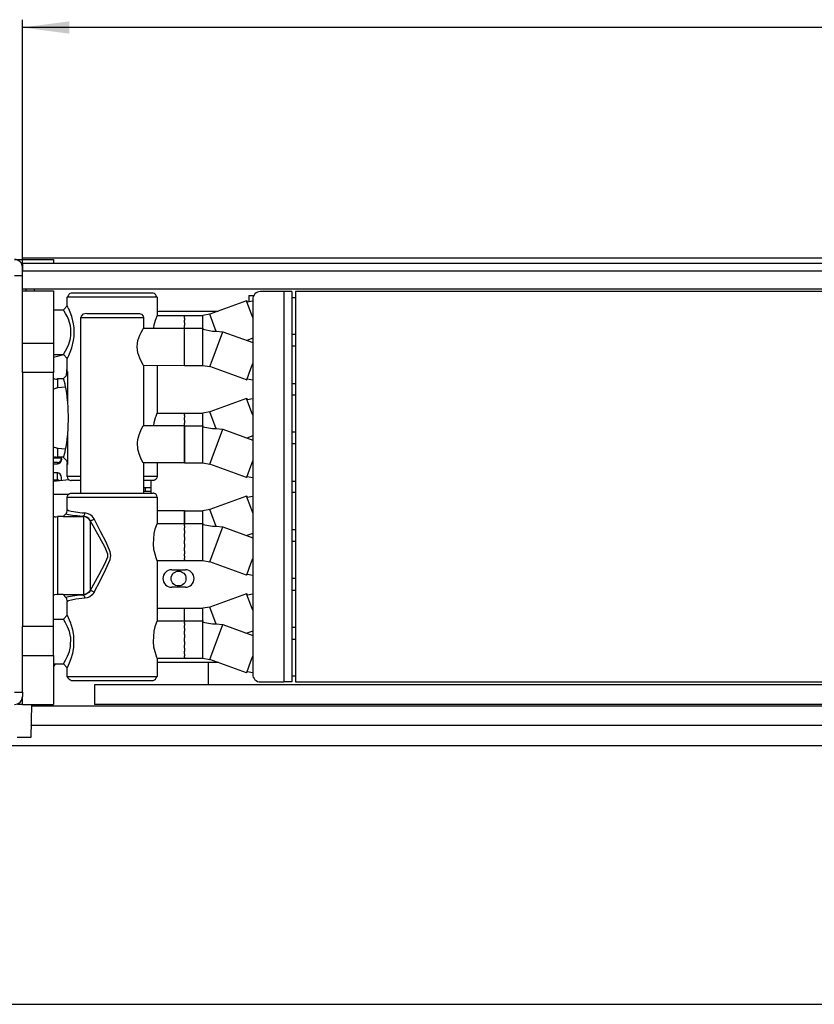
# Model space of a CAD drawing. Header units: inches. Extents: x 2294 to 4489, y 2818 to 4211.
# Tile 2 of 27: x 2779 to 2983, y 2841 to 3093. Entities that reach past the tile are written whole.
import ezdxf

# ---------------------------------------------------------------- set-up
doc = ezdxf.new("R2010")
doc.units = ezdxf.units.IN
doc.layers.add('1', color=7, linetype='Continuous')
doc.styles.add('CONVERTER_11', font='txt.shx', dxfattribs={"width": 0.9})
doc.dimstyles.new('ME10_DIM_11', dxfattribs={"dimtxt": 12, "dimasz": 12, "dimexe": 2, "dimexo": 1.5, "dimgap": 2, "dimtad": 1, "dimdsep": 46, "dimtxsty": 'CONVERTER_11', "dimsah": 1, "dimcen": 0.09, "dimclrd": 2, "dimclre": 2, "dimclrt": 2, "dimadec": 0, "dimazin": 0, "dimtfac": 1, "dimtdec": 4, "dimtofl": 0, "dimtmove": 0, "dimatfit": 0, "dimfxl": 0, "dimtolj": 1, "dimtzin": 0, "dimarcsym": 0})
doc.dimstyles.new('ME10_DIM_20', dxfattribs={"dimtxt": 12, "dimasz": 12, "dimexe": 2, "dimexo": 1.5, "dimgap": 2, "dimtad": 1, "dimdsep": 46, "dimtxsty": 'CONVERTER_11', "dimsah": 1, "dimcen": 0.09, "dimclrd": 2, "dimclre": 2, "dimclrt": 2, "dimadec": 0, "dimazin": 0, "dimtfac": 1, "dimtdec": 4, "dimtofl": 0, "dimtmove": 0, "dimatfit": 0, "dimfxl": 0, "dimtolj": 1, "dimtzin": 0, "dimarcsym": 0})

# ---------------------------------------------------------------- blocks, each defined once
blk = doc.blocks.new('*D3')
at = {"layer": '1', "color": 2, "linetype": 'Continuous'}
for p, q in [((2780.05, 3004.41), (2780.05, 3093.33)), ((3485.05, 3004.41), (3485.05, 3093.33)), ((3485.05, 3091.33), (2780.05, 3091.33))]:
    blk.add_line(p, q, dxfattribs=at)
at = {"layer": '1', "color": 2}
for points in [[(2792.05, 3092.91), (2792.05, 3089.75), (2780.05, 3091.33)], [(3473.05, 3089.75), (3473.05, 3092.91), (3485.05, 3091.33)]]:
    blk.add_solid(points, dxfattribs=at)
at = {"layer": '1', "color": 2, "insert": (3118.07, 3093.33), "char_height": 12, "attachment_point": 7, "rotation": 0.0001, "line_spacing_factor": 0.60024, "style": 'CONVERTER_11'}
blk.add_mtext('B', dxfattribs=at)
blk = doc.blocks.new('*D12')
at = {"layer": '1', "color": 2, "linetype": 'Continuous'}
for p, q in [((2744.55, 2917.61), (2744.55, 2839.08)), ((3520.55, 2917.61), (3520.55, 2839.08)), ((2744.55, 2841.08), (3520.55, 2841.08))]:
    blk.add_line(p, q, dxfattribs=at)
at = {"layer": '1', "color": 2}
for points in [[(2756.55, 2842.66), (2756.55, 2839.5), (2744.55, 2841.08)], [(3508.55, 2839.5), (3508.55, 2842.66), (3520.55, 2841.08)]]:
    blk.add_solid(points, dxfattribs=at)
at = {"layer": '1', "color": 2, "insert": (3127.75, 2843.08), "char_height": 12, "attachment_point": 7, "rotation": 0.0001, "line_spacing_factor": 0.60024, "style": 'CONVERTER_11'}
blk.add_mtext('A', dxfattribs=at)
blk = doc.blocks.new('SL')
at = {"color": 7, "linetype": 'Continuous'}
for p, q in [((3485.052, 3032.206), (2780.052, 3032.206)), ((2780.052, 3031.906), (2780.052, 3032.206)), ((2778.052, 3031.906), (2788.052, 3031.906)), ((2779.884, 3030.706), (2779.954, 3030.524)), ((2780.052, 3030.706), (2779.884, 3030.706)), ((2779.895, 3030.679), (2779.9, 3030.671)), ((2779.9, 3030.671), (2779.902, 3030.659)), ((2779.954, 3030.524), (2779.965, 3030.483)), ((2779.984, 3030.412), (2780.008, 3030.322)), ((2780.008, 3030.322), (2780.023, 3030.23)), ((2780.032, 3030.184), (2780.034, 3030.156)), ((2780.034, 3030.156), (2780.041, 3030.115)), ((2780.041, 3030.115), (2780.052, 3029.906)), ((2780.052, 3030.906), (2780.052, 3028.906)), ((3485.052, 3030.906), (2780.052, 3030.906)), ((2788.052, 3031.906), (2788.052, 3030.906)), ((2778.052, 3027.806), (2780.052, 3027.806)), ((2780.052, 3027.806), (2780.052, 3028.906)), ((3485.052, 3028.906), (2780.052, 3028.906)), ((2780.052, 3002.906), (2780.052, 3027.806)), ((2780.052, 3024.406), (3485.052, 3024.406)), ((2780.052, 3023.906), (2788.052, 3023.906)), ((2781.052, 3023.906), (2781.052, 3024.406)), ((2783.044, 3024.406), (2783.044, 3023.906)), ((2788.052, 3023.906), (2788.052, 3010.406)), ((2791.786, 3022.622), (2791.552, 3022.28)), ((2791.552, 3020.007), (2791.552, 3022.28)), ((2791.957, 3022.922), (2791.786, 3022.622)), ((2792.219, 3023.146), (2791.957, 3022.922)), ((2792.54, 3023.264), (2792.219, 3023.146)), ((2792.552, 3023.28), (2792.54, 3023.264)), ((2813.392, 3023.28), (2792.552, 3023.28)), ((2813.563, 3023.264), (2813.392, 3023.28)), ((2813.885, 3023.146), (2813.563, 3023.264)), ((2814.147, 3022.922), (2813.885, 3023.146)), ((2814.318, 3022.622), (2814.147, 3022.922)), ((2814.552, 3022.28), (2814.318, 3022.622)), ((2814.552, 3022.28), (2814.552, 3017.52)), ((2838.052, 3022.668), (2838.052, 3021.085)), ((2838.052, 3022.668), (2839.369, 3022.668)), ((2847.052, 3023.656), (2841.052, 3023.656)), ((2849.052, 3023.656), (2847.052, 3023.656)), ((2849.052, 3023.656), (2849.052, 2923.656)), ((2849.052, 3022.166), (2850.052, 3022.166)), ((2850.052, 3023.656), (2850.052, 2923.656)), ((3436.052, 3023.656), (2850.052, 3023.656)), ((2790.575, 3018.993), (2791.563, 3020.007)), ((2837.504, 3021.276), (2828.107, 3017.856)), ((2837.504, 3021.276), (2837.602, 3021.006)), ((2837.602, 3021.006), (2839.052, 3021.262)), ((2839.052, 3021.656), (2839.052, 2925.656)), ((2788.052, 3019.03), (2790.575, 3019.03)), ((2795.112, 3017.374), (2795.052, 3017.032)), ((2795.052, 2972.032), (2795.052, 3017.032)), ((2795.552, 3017.898), (2795.112, 3017.374)), ((2796.585, 3018.032), (2795.552, 3017.898)), ((2796.585, 3018.032), (2805.731, 3018.032)), ((2805.731, 3018.032), (2810.052, 3018.032)), ((2810.052, 3018.032), (2810.552, 3017.898)), ((2810.552, 3017.898), (2810.992, 3017.374)), ((2810.992, 3017.374), (2811.052, 3017.032)), ((2811.052, 3017.032), (2811.052, 3014.278)), ((2814.499, 3017.411), (2814.219, 3016.657)), ((2814.548, 3017.529), (2814.499, 3017.411)), ((2814.552, 3017.52), (2814.548, 3017.529)), ((2814.552, 3018.556), (2815.052, 3018.656)), ((2814.552, 3017.52), (2821.552, 3017.54)), ((2815.052, 3018.656), (2830.306, 3018.656)), ((2821.552, 3017.54), (2821.552, 3017.427)), ((2821.552, 3017.54), (2826.315, 3017.54)), ((2821.552, 3017.427), (2821.552, 3017.259)), ((2821.552, 3017.177), (2821.552, 3017.259)), ((2821.552, 3016.888), (2821.552, 3017.177)), ((2828.107, 3017.856), (2826.315, 3017.54)), ((2813.769, 3015.075), (2813.64, 3014.363)), ((2814.093, 3016.288), (2813.769, 3015.075)), ((2814.219, 3016.657), (2814.093, 3016.288)), ((2821.552, 3016.888), (2821.552, 3016.679)), ((2821.552, 3016.679), (2821.552, 3016.377)), ((2821.552, 3016.145), (2821.552, 3016.377)), ((2821.552, 3015.713), (2821.552, 3016.145)), ((2821.552, 3015.713), (2821.552, 3015.337)), ((2821.552, 3015.337), (2821.552, 3014.948)), ((2821.552, 3014.601), (2821.552, 3014.948)), ((2821.552, 3014.292), (2821.552, 3014.601)), ((2809.671, 3011.105), (2810.12, 3012.467)), ((2810.12, 3012.467), (2810.455, 3013.202)), ((2810.455, 3013.202), (2810.87, 3013.98)), ((2810.87, 3013.98), (2810.98, 3014.17)), ((2810.98, 3014.17), (2811.051, 3014.29)), ((2811.051, 3014.29), (2811.052, 3014.278)), ((2811.052, 3014.278), (2821.552, 3014.292)), ((2813.64, 3014.363), (2813.63, 3014.281)), ((2821.552, 3007.711), (2821.552, 3014.292)), ((2821.552, 3007.711), (2821.552, 3014.292)), ((2821.552, 3014.292), (2826.315, 3014.292)), ((2826.315, 3014.005), (2826.315, 3014.292)), ((2826.315, 3014.292), (2826.315, 3014.005)), ((2826.315, 3014.005), (2828.79, 3013.569)), ((2828.79, 3013.569), (2829.646, 3013.56)), ((2829.646, 3013.56), (2831.363, 3013.402)), ((2831.363, 3013.402), (2839.052, 3010.603)), ((2850.052, 3012.646), (2849.052, 3012.646)), ((2788.052, 3010.406), (2788.052, 3002.906)), ((2809.482, 3009.532), (2809.532, 3010.335)), ((2809.532, 3008.73), (2809.482, 3009.532)), ((2809.532, 3010.335), (2809.671, 3011.105)), ((2839.052, 3011.708), (2837.534, 3011.156)), ((2850.052, 3009.666), (2849.052, 3009.666)), ((2788.052, 3007.53), (2790.575, 3007.53)), ((2788.052, 3006.829), (2790.671, 3007.52)), ((2790.575, 3007.567), (2791.563, 3006.552)), ((2809.672, 3007.958), (2809.532, 3008.73)), ((2810.121, 3006.596), (2809.672, 3007.958)), ((2821.552, 3004.772), (2821.552, 3007.711)), ((2821.552, 3004.772), (2821.552, 3007.711)), ((2791.503, 3004.252), (2791.552, 3004.908)), ((2791.552, 3003.066), (2791.552, 3006.553)), ((2810.457, 3005.859), (2810.121, 3006.596)), ((2810.98, 3004.895), (2810.457, 3005.859)), ((2811.051, 3004.775), (2810.98, 3004.895)), ((2811.052, 3004.787), (2811.051, 3004.775)), ((2811.052, 3004.787), (2811.052, 2989.278)), ((2811.052, 3004.787), (2821.552, 3004.772)), ((2814.552, 3004.782), (2814.552, 2992.52)), ((2821.552, 3004.772), (2826.315, 3004.772)), ((2826.315, 3004.772), (2828.107, 3004.456)), ((2837.504, 3001.036), (2828.107, 3004.456)), ((2788.052, 3002.906), (2780.052, 3002.906)), ((2780.052, 3002.906), (2780.052, 2937.906)), ((2788.052, 2937.906), (2788.052, 3002.906)), ((2790.525, 3001.28), (2791.22, 3001.975)), ((2791.316, 3002.152), (2791.22, 3001.975)), ((2791.411, 3002.439), (2791.316, 3002.152)), ((2791.342, 3002.229), (2791.503, 3004.252)), ((2791.504, 3002.786), (2791.411, 3002.439)), ((2791.438, 3002.54), (2791.472, 3002.905)), ((2791.472, 3002.905), (2791.504, 3003.239)), ((2791.504, 3003.239), (2791.552, 3003.748)), ((2791.596, 3003.159), (2791.504, 3002.786)), ((2788.368, 3001.246), (2788.052, 3001.426)), ((2788.699, 3001.189), (2788.368, 3001.246)), ((2789.052, 3001.28), (2788.699, 3001.189)), ((2789.052, 3001.28), (2789.052, 3001.128)), ((2790.563, 3001.28), (2789.052, 3001.28)), ((2790.715, 3001.128), (2790.563, 3001.28)), ((2791.001, 2999.94), (2790.715, 3001.128)), ((2791.1, 2999.171), (2791.001, 2999.94)), ((2837.504, 3001.036), (2837.602, 3001.306)), ((2837.504, 3001.036), (2837.528, 3001.104)), ((2837.602, 3001.306), (2839.052, 3001.05)), ((2849.052, 3000.146), (2850.052, 3000.146)), ((2788.052, 2998.637), (2788.077, 2998.658)), ((2788.077, 2998.658), (2788.239, 2998.795)), ((2788.239, 2998.795), (2788.59, 2998.934)), ((2788.59, 2998.934), (2788.809, 2998.985)), ((2788.809, 2998.985), (2789.052, 2999.018)), ((2790.074, 2999.106), (2789.052, 2999.018)), ((2791.1, 2999.171), (2790.074, 2999.106)), ((2791.263, 2998.671), (2791.1, 2999.171)), ((2791.503, 2996.936), (2791.263, 2998.671)), ((2791.596, 2995.725), (2791.503, 2996.936)), ((2850.052, 2997.166), (2849.052, 2997.166)), ((2791.596, 2995.725), (2791.741, 2993.612)), ((2837.504, 2996.276), (2828.107, 2992.856)), ((2837.504, 2996.276), (2837.602, 2996.006)), ((2837.602, 2996.006), (2839.052, 2996.262)), ((2791.741, 2993.612), (2791.818, 2991.28)), ((2814.499, 2992.411), (2814.219, 2991.657)), ((2814.548, 2992.529), (2814.499, 2992.411)), ((2814.552, 2992.52), (2814.544, 2992.52)), ((2814.552, 2992.52), (2821.552, 2992.54)), ((2821.552, 2992.54), (2821.552, 2992.427)), ((2821.552, 2992.54), (2826.315, 2992.54)), ((2821.552, 2992.427), (2821.552, 2992.259)), ((2821.552, 2992.177), (2821.552, 2992.259)), ((2821.552, 2991.888), (2821.552, 2992.177)), ((2821.552, 2991.888), (2821.552, 2991.679)), ((2828.107, 2992.856), (2826.315, 2992.54)), ((2791.818, 2991.28), (2791.741, 2988.947)), ((2810.782, 2988.823), (2810.999, 2989.203)), ((2810.999, 2989.203), (2811.052, 2989.278)), ((2821.552, 2989.292), (2811.052, 2989.278)), ((2813.64, 2989.363), (2813.63, 2989.281)), ((2813.769, 2990.075), (2813.64, 2989.363)), ((2814.093, 2991.288), (2813.769, 2990.075)), ((2814.219, 2991.657), (2814.093, 2991.288)), ((2821.552, 2991.679), (2821.552, 2991.377)), ((2821.552, 2991.145), (2821.552, 2991.377)), ((2821.552, 2990.713), (2821.552, 2991.145)), ((2821.552, 2990.713), (2821.552, 2990.337)), ((2821.552, 2990.337), (2821.552, 2989.948)), ((2821.552, 2989.601), (2821.552, 2989.948)), ((2821.552, 2989.292), (2821.552, 2989.601)), ((2821.552, 2989.292), (2821.552, 2979.772)), ((2821.552, 2982.711), (2821.552, 2989.292)), ((2821.552, 2989.292), (2826.315, 2989.292)), ((2826.315, 2989.005), (2826.315, 2989.292)), ((2826.315, 2989.292), (2826.315, 2989.005)), ((2791.503, 2985.623), (2791.596, 2986.834)), ((2791.741, 2988.947), (2791.596, 2986.834)), ((2809.602, 2985.782), (2809.933, 2986.984)), ((2809.933, 2986.984), (2810.393, 2988.074)), ((2810.393, 2988.074), (2810.782, 2988.823)), ((2826.315, 2989.005), (2828.79, 2988.569)), ((2828.79, 2988.569), (2829.646, 2988.56)), ((2829.646, 2988.56), (2831.363, 2988.402)), ((2831.363, 2988.402), (2839.052, 2985.603)), ((2839.052, 2986.708), (2837.534, 2986.156)), ((2850.052, 2987.646), (2849.052, 2987.646)), ((2791.263, 2983.888), (2791.503, 2985.623)), ((2809.524, 2984.966), (2809.602, 2985.782)), ((2809.603, 2983.279), (2809.524, 2984.966)), ((2850.052, 2984.666), (2849.052, 2984.666)), ((2788.077, 2983.901), (2788.052, 2983.922)), ((2788.239, 2983.764), (2788.077, 2983.901)), ((2788.59, 2983.625), (2788.239, 2983.764)), ((2788.809, 2983.575), (2788.59, 2983.625)), ((2789.052, 2983.541), (2788.809, 2983.575)), ((2789.052, 2983.541), (2790.074, 2983.453)), ((2790.074, 2983.453), (2791.1, 2983.388)), ((2790.715, 2981.431), (2791.001, 2982.619)), ((2791.001, 2982.619), (2791.1, 2983.388)), ((2791.1, 2983.388), (2791.263, 2983.888)), ((2809.934, 2982.078), (2809.603, 2983.279)), ((2810.392, 2980.991), (2809.934, 2982.078)), ((2821.552, 2979.772), (2821.552, 2982.711)), ((2788.052, 2981.133), (2788.368, 2981.313)), ((2788.052, 2981.073), (2790.044, 2981.073)), ((2789.062, 2979.885), (2788.052, 2979.867)), ((2788.052, 2979.532), (2789.062, 2979.55)), ((2788.368, 2981.313), (2788.699, 2981.37)), ((2788.699, 2981.37), (2789.052, 2981.28)), ((2790.563, 2981.28), (2789.052, 2981.28)), ((2789.062, 2979.55), (2789.427, 2979.624)), ((2789.427, 2979.624), (2789.752, 2979.836)), ((2789.752, 2979.836), (2789.968, 2980.153)), ((2789.968, 2980.153), (2790.044, 2980.527)), ((2790.044, 2981.073), (2790.044, 2981.28)), ((2790.044, 2980.885), (2790.044, 2981.073)), ((2790.044, 2980.885), (2790.044, 2980.527)), ((2791.22, 2980.587), (2790.528, 2981.28)), ((2790.563, 2981.28), (2790.715, 2981.431)), ((2791.22, 2980.587), (2791.316, 2980.41)), ((2791.316, 2980.41), (2791.411, 2980.123)), ((2791.411, 2980.123), (2791.504, 2979.776)), ((2791.504, 2979.776), (2791.531, 2979.666)), ((2791.529, 2979.67), (2791.504, 2979.776)), ((2791.531, 2979.666), (2791.529, 2979.67)), ((2791.531, 2979.666), (2791.596, 2979.403)), ((2791.552, 2976.28), (2791.552, 2979.496)), ((2810.782, 2980.241), (2810.392, 2980.991)), ((2810.999, 2979.861), (2810.782, 2980.241)), ((2811.052, 2979.787), (2810.999, 2979.861)), ((2811.052, 2979.787), (2811.052, 2972.032)), ((2821.552, 2979.772), (2811.052, 2979.787)), ((2814.552, 2979.782), (2814.552, 2976.28)), ((2821.552, 2979.772), (2826.315, 2979.772)), ((2826.315, 2979.772), (2828.107, 2979.456)), ((2837.504, 2976.036), (2828.107, 2979.456)), ((2789.079, 2977.209), (2788.052, 2977.251)), ((2789.427, 2977.119), (2789.079, 2977.209)), ((2789.752, 2976.861), (2789.427, 2977.119)), ((2789.968, 2976.474), (2789.752, 2976.861)), ((2788.052, 2975.128), (2791.929, 2975.517)), ((2788.052, 2975.447), (2789.079, 2975.411)), ((2789.427, 2975.334), (2789.079, 2975.411)), ((2789.514, 2975.275), (2789.427, 2975.334)), ((2790.044, 2976.018), (2789.968, 2976.474)), ((2790.044, 2975.328), (2790.044, 2976.018)), ((2791.552, 2976.28), (2791.612, 2975.938)), ((2791.612, 2975.938), (2791.786, 2975.637)), ((2791.786, 2975.637), (2792.052, 2975.414)), ((2792.052, 2975.414), (2792.378, 2975.295)), ((2792.378, 2975.295), (2792.552, 2975.28)), ((2795.008, 2975.28), (2792.552, 2975.28)), ((2795.052, 2975.28), (2795.008, 2975.28)), ((2811.095, 2975.28), (2811.052, 2975.28)), ((2812.919, 2975.28), (2811.095, 2975.28)), ((2813.726, 2975.295), (2812.919, 2975.28)), ((2813.052, 2972.032), (2813.052, 2975.282)), ((2814.052, 2975.414), (2813.726, 2975.295)), ((2814.318, 2975.637), (2814.052, 2975.414)), ((2814.492, 2975.938), (2814.318, 2975.637)), ((2814.552, 2976.28), (2814.492, 2975.938)), ((2837.504, 2976.036), (2837.602, 2976.306)), ((2837.504, 2976.036), (2837.528, 2976.104)), ((2837.602, 2976.306), (2839.052, 2976.05)), ((2849.052, 2975.146), (2850.052, 2975.146)), ((2791.775, 2971.656), (2788.052, 2971.656)), ((2791.612, 2971.374), (2791.786, 2971.675)), ((2791.786, 2971.675), (2792.052, 2971.898)), ((2792.052, 2971.898), (2792.378, 2972.017)), ((2792.378, 2972.017), (2793.185, 2972.032)), ((2793.185, 2972.032), (2812.919, 2972.032)), ((2811.052, 2973.472), (2811.552, 2973.49)), ((2811.052, 2972.487), (2811.552, 2972.505)), ((2811.552, 2972.448), (2811.052, 2972.465)), ((2811.552, 2973.49), (2813.052, 2973.49)), ((2811.552, 2972.505), (2813.052, 2972.505)), ((2813.052, 2972.448), (2811.552, 2972.448)), ((2812.919, 2972.032), (2813.552, 2972.032)), ((2813.726, 2972.017), (2813.552, 2972.032)), ((2814.052, 2971.898), (2813.726, 2972.017)), ((2814.318, 2971.675), (2814.052, 2971.898)), ((2814.492, 2971.374), (2814.318, 2971.675)), ((2850.052, 2972.166), (2849.052, 2972.166)), ((2791.552, 2971.032), (2791.612, 2971.374)), ((2791.552, 2967.815), (2791.552, 2971.032)), ((2814.552, 2971.032), (2814.492, 2971.374)), ((2814.552, 2971.032), (2814.552, 2964.282)), ((2837.504, 2971.276), (2828.107, 2967.856)), ((2837.504, 2971.276), (2837.602, 2971.006)), ((2837.602, 2971.006), (2839.052, 2971.262)), ((2791.22, 2966.724), (2790.508, 2966.012)), ((2791.22, 2966.724), (2791.316, 2966.902)), ((2791.316, 2966.902), (2791.411, 2967.189)), ((2791.411, 2967.189), (2791.504, 2967.536)), ((2791.504, 2967.536), (2791.531, 2967.646)), ((2791.529, 2967.642), (2791.504, 2967.536)), ((2791.531, 2967.646), (2791.529, 2967.642)), ((2791.531, 2967.646), (2791.596, 2967.909)), ((2791.634, 2967.816), (2791.531, 2967.646)), ((2791.552, 2967.815), (2791.65, 2967.775)), ((2821.552, 2967.54), (2814.552, 2967.53)), ((2821.552, 2967.54), (2821.552, 2967.177)), ((2821.552, 2967.177), (2821.552, 2967.54)), ((2821.552, 2967.54), (2826.315, 2967.54)), ((2821.552, 2967.177), (2821.552, 2966.661)), ((2821.552, 2966.661), (2821.552, 2967.177)), ((2821.552, 2966.661), (2821.552, 2966.145)), ((2821.552, 2966.145), (2821.552, 2966.661)), ((2828.107, 2967.856), (2826.315, 2967.54)), ((2788.052, 2966.179), (2788.368, 2965.999)), ((2788.368, 2965.999), (2788.699, 2965.942)), ((2788.699, 2965.942), (2789.052, 2966.032)), ((2789.052, 2966.032), (2789.052, 2965.88)), ((2790.528, 2966.032), (2789.052, 2966.032)), ((2790.508, 2966.012), (2795.687, 2966.012)), ((2814.552, 2964.282), (2814.314, 2963.685)), ((2814.552, 2964.282), (2821.552, 2964.292)), ((2821.552, 2966.145), (2821.552, 2964.601)), ((2821.552, 2964.601), (2821.552, 2966.145)), ((2821.552, 2964.601), (2821.552, 2964.292)), ((2821.552, 2964.292), (2821.552, 2964.601)), ((2821.552, 2964.292), (2821.552, 2964.179)), ((2821.552, 2964.292), (2826.315, 2964.292)), ((2821.552, 2964.179), (2821.552, 2964.011)), ((2821.552, 2963.93), (2821.552, 2964.011)), ((2826.315, 2964.005), (2826.315, 2964.292)), ((2826.315, 2964.292), (2826.315, 2964.005)), ((2826.315, 2964.005), (2828.79, 2963.569)), ((2813.734, 2961.657), (2813.535, 2958.984)), ((2814.02, 2962.805), (2813.734, 2961.657)), ((2814.314, 2963.685), (2814.02, 2962.805)), ((2821.552, 2963.641), (2821.552, 2963.93)), ((2821.552, 2963.641), (2821.552, 2963.431)), ((2821.552, 2963.431), (2821.552, 2963.13)), ((2821.552, 2962.898), (2821.552, 2963.13)), ((2821.552, 2962.466), (2821.552, 2962.898)), ((2821.552, 2962.466), (2821.552, 2962.09)), ((2821.552, 2962.09), (2821.552, 2961.701)), ((2821.552, 2961.354), (2821.552, 2961.701)), ((2828.79, 2963.569), (2829.646, 2963.56)), ((2829.646, 2963.56), (2831.363, 2963.402)), ((2831.363, 2963.402), (2839.052, 2960.603)), ((2839.052, 2961.708), (2837.534, 2961.156)), ((2850.052, 2962.646), (2849.052, 2962.646)), ((2813.535, 2958.984), (2813.683, 2957.68)), ((2821.552, 2960.844), (2821.552, 2961.354)), ((2821.552, 2960.844), (2821.552, 2960.359)), ((2821.552, 2960.359), (2821.552, 2959.942)), ((2821.552, 2959.532), (2821.552, 2959.942)), ((2821.552, 2959.022), (2821.552, 2959.532)), ((2821.552, 2959.022), (2821.552, 2958.502)), ((2850.052, 2959.666), (2849.052, 2959.666)), ((2813.683, 2957.68), (2813.956, 2956.483)), ((2813.956, 2956.483), (2814.239, 2955.587)), ((2821.552, 2958.502), (2821.552, 2958.12)), ((2821.552, 2957.711), (2821.552, 2958.12)), ((2821.552, 2957.278), (2821.552, 2957.711)), ((2821.552, 2957.278), (2821.552, 2956.802)), ((2821.552, 2956.802), (2821.552, 2956.513)), ((2821.552, 2956.166), (2821.552, 2956.513)), ((2814.239, 2955.587), (2814.439, 2955.053)), ((2814.439, 2955.053), (2814.536, 2954.81)), ((2814.536, 2954.81), (2814.552, 2954.792)), ((2814.552, 2954.792), (2814.552, 2939.282)), ((2814.552, 2954.792), (2821.552, 2954.772)), ((2821.552, 2955.877), (2821.552, 2956.166)), ((2821.552, 2955.877), (2821.552, 2955.518)), ((2821.552, 2955.518), (2821.552, 2955.366)), ((2821.552, 2955.135), (2821.552, 2955.366)), ((2821.552, 2955.033), (2821.552, 2955.135)), ((2821.552, 2955.033), (2821.552, 2954.845)), ((2821.552, 2954.845), (2821.552, 2954.772)), ((2821.552, 2954.772), (2826.315, 2954.772)), ((2826.315, 2954.772), (2828.107, 2954.456)), ((2837.504, 2951.036), (2828.107, 2954.456)), ((2818.302, 2952.406), (2821.802, 2952.406)), ((2837.504, 2951.036), (2837.602, 2951.306)), ((2837.504, 2951.036), (2837.528, 2951.104)), ((2837.602, 2951.306), (2839.052, 2951.05)), ((2850.052, 2950.146), (2849.052, 2950.146)), ((2821.802, 2947.906), (2818.302, 2947.906)), ((2849.052, 2947.166), (2850.052, 2947.166)), ((2788.052, 2945.886), (2788.368, 2946.065)), ((2788.368, 2946.065), (2788.699, 2946.123)), ((2788.699, 2946.123), (2789.052, 2946.032)), ((2790.525, 2946.032), (2789.052, 2946.032)), ((2790.487, 2946.07), (2791.22, 2945.337)), ((2791.316, 2945.16), (2791.22, 2945.337)), ((2791.411, 2944.873), (2791.316, 2945.16)), ((2791.504, 2944.526), (2791.411, 2944.873)), ((2791.596, 2944.152), (2791.504, 2944.526)), ((2791.554, 2944.428), (2791.504, 2944.526)), ((2791.552, 2940.759), (2791.552, 2944.246)), ((2791.634, 2944.246), (2791.554, 2944.428)), ((2837.504, 2946.276), (2828.107, 2942.856)), ((2837.504, 2946.276), (2837.602, 2946.006)), ((2837.602, 2946.006), (2839.052, 2946.262)), ((2814.552, 2942.53), (2821.552, 2942.54)), ((2821.552, 2942.177), (2821.552, 2942.54)), ((2821.552, 2942.177), (2821.552, 2942.54)), ((2821.552, 2942.54), (2826.315, 2942.54)), ((2821.552, 2941.661), (2821.552, 2942.177)), ((2821.552, 2941.661), (2821.552, 2942.177)), ((2821.552, 2941.145), (2821.552, 2941.661)), ((2821.552, 2941.145), (2821.552, 2941.661)), ((2828.107, 2942.856), (2826.315, 2942.54)), ((2788.052, 2939.782), (2790.575, 2939.782)), ((2790.575, 2939.745), (2791.563, 2940.759)), ((2814.552, 2939.282), (2814.314, 2938.685)), ((2814.552, 2939.282), (2821.552, 2939.292)), ((2821.552, 2940.373), (2821.552, 2941.145)), ((2821.552, 2940.373), (2821.552, 2941.145)), ((2821.552, 2939.601), (2821.552, 2940.373)), ((2821.552, 2939.601), (2821.552, 2940.373)), ((2821.552, 2939.292), (2821.552, 2939.601)), ((2821.552, 2939.292), (2821.552, 2939.601)), ((2821.552, 2939.292), (2821.552, 2939.179)), ((2821.552, 2939.292), (2826.315, 2939.292)), ((2821.552, 2939.179), (2821.552, 2939.011)), ((2821.552, 2938.93), (2821.552, 2939.011)), ((2821.552, 2938.641), (2821.552, 2938.93)), ((2826.315, 2939.005), (2826.315, 2939.292)), ((2826.315, 2939.292), (2826.315, 2939.005)), ((2826.315, 2939.005), (2828.79, 2938.569)), ((2780.052, 2921.006), (2780.052, 2937.906)), ((2788.052, 2937.906), (2780.052, 2937.906)), ((2788.052, 2930.406), (2788.052, 2937.906)), ((2813.734, 2936.657), (2813.535, 2933.984)), ((2814.02, 2937.805), (2813.734, 2936.657)), ((2814.314, 2938.685), (2814.02, 2937.805)), ((2821.552, 2938.641), (2821.552, 2938.431)), ((2821.552, 2938.431), (2821.552, 2938.13)), ((2821.552, 2937.898), (2821.552, 2938.13)), ((2821.552, 2937.466), (2821.552, 2937.898)), ((2821.552, 2937.466), (2821.552, 2937.09)), ((2821.552, 2937.09), (2821.552, 2936.701)), ((2821.552, 2936.354), (2821.552, 2936.701)), ((2821.552, 2935.844), (2821.552, 2936.354)), ((2828.79, 2938.569), (2829.646, 2938.56)), ((2829.646, 2938.56), (2831.363, 2938.402)), ((2831.363, 2938.402), (2839.052, 2935.603)), ((2839.052, 2936.708), (2837.534, 2936.156)), ((2850.052, 2937.646), (2849.052, 2937.646)), ((2813.535, 2933.984), (2813.683, 2932.68)), ((2821.552, 2935.844), (2821.552, 2935.359)), ((2821.552, 2935.359), (2821.552, 2934.942)), ((2821.552, 2934.532), (2821.552, 2934.942)), ((2821.552, 2934.022), (2821.552, 2934.532)), ((2821.552, 2934.022), (2821.552, 2933.502)), ((2849.052, 2934.666), (2850.052, 2934.666)), ((2813.683, 2932.68), (2813.956, 2931.483)), ((2813.956, 2931.483), (2814.239, 2930.587)), ((2821.552, 2933.502), (2821.552, 2933.12)), ((2821.552, 2932.711), (2821.552, 2933.12)), ((2821.552, 2932.278), (2821.552, 2932.711)), ((2821.552, 2932.278), (2821.552, 2931.802)), ((2821.552, 2931.802), (2821.552, 2931.513)), ((2821.552, 2931.166), (2821.552, 2931.513)), ((2821.552, 2930.877), (2821.552, 2931.166)), ((2788.052, 2930.406), (2788.052, 2917.906)), ((2814.239, 2930.587), (2814.439, 2930.053)), ((2814.439, 2930.053), (2814.536, 2929.81)), ((2814.536, 2929.81), (2814.552, 2929.792)), ((2814.552, 2929.792), (2814.552, 2925.032)), ((2814.552, 2929.792), (2821.552, 2929.772)), ((2815.052, 2928.656), (2814.552, 2928.755)), ((2815.052, 2928.656), (2814.552, 2928.656)), ((2830.306, 2928.656), (2815.052, 2928.656)), ((2821.552, 2930.877), (2821.552, 2930.518)), ((2821.552, 2930.518), (2821.552, 2930.366)), ((2821.552, 2930.135), (2821.552, 2930.366)), ((2821.552, 2930.033), (2821.552, 2930.135)), ((2821.552, 2930.033), (2821.552, 2929.845)), ((2821.552, 2929.845), (2821.552, 2929.772)), ((2821.552, 2929.772), (2826.315, 2929.772)), ((2826.315, 2929.772), (2828.107, 2929.456)), ((2827.621, 2928.656), (2827.621, 2922.906)), ((2837.504, 2926.036), (2828.107, 2929.456)), ((2788.052, 2928.282), (2790.575, 2928.282)), ((2788.497, 2928.282), (2788.052, 2927.616)), ((2790.575, 2928.282), (2790.578, 2928.323)), ((2790.575, 2928.319), (2791.563, 2927.305)), ((2791.552, 2925.032), (2791.552, 2927.305)), ((2837.504, 2926.036), (2837.602, 2926.306)), ((2837.602, 2926.306), (2839.052, 2926.05)), ((2791.786, 2924.69), (2791.552, 2925.032)), ((2791.957, 2924.389), (2791.786, 2924.69)), ((2792.219, 2924.166), (2791.957, 2924.389)), ((2792.54, 2924.047), (2792.219, 2924.166)), ((2792.552, 2924.032), (2792.54, 2924.047)), ((2792.552, 2924.032), (2813.392, 2924.032)), ((2813.392, 2924.032), (2813.563, 2924.047)), ((2813.563, 2924.047), (2813.885, 2924.166)), ((2813.885, 2924.166), (2814.147, 2924.389)), ((2814.147, 2924.389), (2814.318, 2924.69)), ((2814.318, 2924.69), (2814.552, 2925.032)), ((2837.504, 2926.036), (2837.528, 2926.104)), ((2841.052, 2923.656), (2847.052, 2923.656)), ((2849.052, 2923.656), (2847.052, 2923.656)), ((2850.052, 2925.146), (2849.052, 2925.146)), ((2850.052, 2923.656), (3436.052, 2923.656)), ((2798.521, 2922.906), (2798.521, 2917.906)), ((3472.583, 2922.906), (2798.521, 2922.906)), ((2778.052, 2921.006), (2780.052, 2921.006)), ((2780.052, 2921.006), (2780.052, 2919.906)), ((2780.052, 2917.906), (2780.052, 2919.906)), ((2780.052, 2917.906), (2778.853, 2917.906)), ((2780.052, 2917.906), (2788.052, 2917.906)), ((2782.352, 2917.906), (2782.204, 2909.406)), ((3472.583, 2917.906), (2798.521, 2917.906)), ((2782.259, 2912.579), (2782.259, 2912.541)), ((2782.204, 2909.406), (2778.704, 2909.406)), ((2692.288, 2907.406), (3572.816, 2907.406))]:
    blk.add_line(p, q, dxfattribs=at)
at = {"color": 124, "linetype": 'Continuous'}
for p, q in [((2793.748, 3022.28), (2791.552, 3022.28)), ((2814.552, 3022.28), (2793.748, 3022.28)), ((2847.052, 3023.656), (2847.052, 2923.656)), ((2791.663, 3019.804), (2791.554, 3020.025)), ((2791.554, 3020.025), (2791.563, 3020.007)), ((2791.821, 3019.467), (2791.663, 3019.804)), ((2791.922, 3019.252), (2791.821, 3019.467)), ((2838.575, 3018.333), (2837.504, 3021.276)), ((2790.759, 3018.695), (2790.575, 3018.993)), ((2791.117, 3018.081), (2790.759, 3018.695)), ((2791.585, 3017.164), (2791.117, 3018.081)), ((2791.94, 3016.327), (2791.585, 3017.164)), ((2792.301, 3018.366), (2791.922, 3019.252)), ((2792.683, 3017.322), (2792.301, 3018.366)), ((2793.173, 3015.43), (2792.683, 3017.322)), ((2795.052, 3017.032), (2800.58, 3017.032)), ((2800.58, 3017.032), (2811.052, 3017.032)), ((2826.315, 3014.601), (2826.315, 3017.54)), ((2829.452, 3014.159), (2828.107, 3017.856)), ((2839.052, 3017.022), (2838.575, 3018.333)), ((2792.365, 3014.878), (2791.94, 3016.327)), ((2792.488, 3014.09), (2792.365, 3014.878)), ((2793.321, 3014.373), (2793.173, 3015.43)), ((2826.315, 3014.292), (2826.315, 3014.601)), ((2792.365, 3011.681), (2792.488, 3012.47)), ((2792.488, 3012.47), (2792.488, 3014.09)), ((2793.173, 3011.13), (2793.321, 3012.186)), ((2793.321, 3012.186), (2793.321, 3014.373)), ((2826.315, 3008.706), (2826.315, 3014.005)), ((2828.688, 3006.054), (2831.363, 3013.402)), ((2829.671, 3013.558), (2829.452, 3014.159)), ((2788.052, 3010.406), (2780.052, 3010.406)), ((2791.117, 3008.479), (2791.586, 3009.396)), ((2791.586, 3009.396), (2791.94, 3010.233)), ((2791.94, 3010.233), (2792.365, 3011.681)), ((2792.683, 3009.238), (2793.173, 3011.13)), ((2790.575, 3007.567), (2790.76, 3007.864)), ((2790.588, 3007.499), (2790.586, 3007.561)), ((2790.76, 3007.864), (2791.117, 3008.479)), ((2791.663, 3006.755), (2791.922, 3007.308)), ((2791.922, 3007.308), (2792.301, 3008.193)), ((2792.301, 3008.193), (2792.683, 3009.238)), ((2826.315, 3004.772), (2826.315, 3008.706)), ((2791.554, 3006.535), (2791.663, 3006.755)), ((2791.563, 3006.552), (2791.554, 3006.535)), ((2828.107, 3004.456), (2828.688, 3006.054)), ((2838.575, 3003.979), (2839.052, 3005.29)), ((2791.596, 3003.159), (2791.596, 2995.725)), ((2837.528, 3001.104), (2838.575, 3003.979)), ((2789.052, 3001.128), (2789.052, 2999.018)), ((2838.575, 2993.333), (2837.504, 2996.276)), ((2826.315, 2989.601), (2826.315, 2992.54)), ((2829.452, 2989.159), (2828.107, 2992.856)), ((2839.052, 2992.022), (2838.575, 2993.333)), ((2826.315, 2989.292), (2826.315, 2989.601)), ((2791.596, 2986.834), (2791.596, 2979.403)), ((2826.315, 2983.706), (2826.315, 2989.005)), ((2828.688, 2981.054), (2831.363, 2988.402)), ((2829.671, 2988.558), (2829.452, 2989.159)), ((2789.052, 2983.541), (2789.052, 2981.28)), ((2826.315, 2979.772), (2826.315, 2983.706)), ((2789.062, 2979.885), (2789.062, 2979.55)), ((2791.596, 2979.403), (2791.634, 2979.496)), ((2828.107, 2979.456), (2828.688, 2981.054)), ((2838.575, 2978.979), (2839.052, 2980.29)), ((2789.079, 2975.411), (2789.079, 2977.209)), ((2837.528, 2976.104), (2838.575, 2978.979)), ((2794.242, 2976.28), (2791.552, 2976.28)), ((2795.052, 2976.28), (2794.242, 2976.28)), ((2811.861, 2976.28), (2811.052, 2976.28)), ((2812.356, 2976.28), (2811.861, 2976.28)), ((2814.552, 2976.28), (2812.356, 2976.28)), ((2811.552, 2972.505), (2811.552, 2973.49)), ((2791.552, 2971.032), (2814.301, 2971.032)), ((2814.301, 2971.032), (2814.552, 2971.032)), ((2838.575, 2968.333), (2837.504, 2971.276)), ((2791.22, 2966.724), (2791.903, 2966.564)), ((2791.65, 2967.775), (2791.856, 2967.593)), ((2791.856, 2967.593), (2792.553, 2967.378)), ((2791.903, 2966.564), (2792.869, 2966.415)), ((2792.553, 2967.378), (2795.41, 2967.021)), ((2795.41, 2967.021), (2796.034, 2966.963)), ((2795.943, 2966.542), (2795.88, 2966.418)), ((2796.008, 2966.751), (2795.943, 2966.542)), ((2796.034, 2966.963), (2796.008, 2966.751)), ((2796.676, 2966.85), (2796.034, 2966.963)), ((2797.329, 2966.572), (2796.676, 2966.85)), ((2797.94, 2966.097), (2797.329, 2966.572)), ((2826.315, 2964.601), (2826.315, 2967.54)), ((2829.452, 2964.159), (2828.107, 2967.856)), ((2839.052, 2967.022), (2838.575, 2968.333)), ((2789.052, 2965.88), (2789.052, 2946.032)), ((2792.869, 2966.415), (2794.094, 2966.281)), ((2794.094, 2966.281), (2795.546, 2966.166)), ((2795.675, 2966.209), (2795.546, 2966.166)), ((2796.056, 2966.071), (2795.546, 2966.166)), ((2795.687, 2966.012), (2795.546, 2966.166)), ((2795.804, 2966.314), (2795.675, 2966.209)), ((2795.687, 2966.012), (2795.687, 2946.07)), ((2796.196, 2965.947), (2795.687, 2966.012)), ((2795.88, 2966.418), (2795.804, 2966.314)), ((2796.566, 2965.861), (2796.056, 2966.071)), ((2796.687, 2965.746), (2796.196, 2965.947)), ((2797.039, 2965.512), (2796.566, 2965.861)), ((2797.108, 2965.423), (2796.687, 2965.746)), ((2797.417, 2965.024), (2797.039, 2965.512)), ((2797.419, 2965.016), (2797.108, 2965.423)), ((2799.787, 2960.798), (2797.417, 2965.024)), ((2797.417, 2965.024), (2797.462, 2965.003)), ((2797.419, 2965.016), (2797.417, 2965.024)), ((2797.419, 2965.016), (2797.419, 2947.066)), ((2797.462, 2965.003), (2797.554, 2965.008)), ((2797.554, 2965.008), (2797.643, 2965.029)), ((2797.643, 2965.029), (2797.79, 2965.08)), ((2797.79, 2965.08), (2797.959, 2965.153)), ((2798.431, 2965.424), (2797.94, 2966.097)), ((2797.959, 2965.153), (2798.088, 2965.219)), ((2798.088, 2965.219), (2798.273, 2965.323)), ((2798.273, 2965.323), (2798.431, 2965.424)), ((2800.1, 2962.25), (2798.431, 2965.424)), ((2826.315, 2964.292), (2826.315, 2964.601)), ((2826.315, 2958.706), (2826.315, 2964.005)), ((2829.671, 2963.558), (2829.452, 2964.159)), ((2801.485, 2959.512), (2800.1, 2962.25)), ((2828.107, 2954.456), (2831.363, 2963.402)), ((2801.236, 2958.073), (2799.787, 2960.798)), ((2802.548, 2957.003), (2801.485, 2959.512)), ((2801.946, 2956.368), (2801.236, 2958.073)), ((2802.701, 2956.023), (2802.548, 2957.003)), ((2826.315, 2954.772), (2826.315, 2958.706)), ((2799.768, 2951.232), (2801.218, 2953.954)), ((2801.218, 2953.954), (2801.943, 2955.684)), ((2801.468, 2952.516), (2802.544, 2955.046)), ((2801.943, 2955.684), (2801.983, 2956.026)), ((2801.983, 2956.026), (2801.946, 2956.368)), ((2802.544, 2955.046), (2802.701, 2956.023)), ((2837.528, 2951.104), (2838.575, 2953.979)), ((2838.575, 2953.979), (2839.052, 2955.29)), ((2800.083, 2949.783), (2801.468, 2952.516)), ((2797.416, 2947.037), (2799.768, 2951.232)), ((2798.43, 2946.637), (2800.083, 2949.783)), ((2796.687, 2946.337), (2796.196, 2946.136)), ((2797.037, 2946.55), (2796.564, 2946.201)), ((2797.108, 2946.66), (2796.687, 2946.337)), ((2797.416, 2947.037), (2797.037, 2946.55)), ((2797.419, 2947.066), (2797.108, 2946.66)), ((2797.46, 2947.059), (2797.416, 2947.037)), ((2797.418, 2947.052), (2797.416, 2947.037)), ((2797.419, 2947.066), (2797.418, 2947.052)), ((2797.553, 2947.054), (2797.46, 2947.059)), ((2797.641, 2947.033), (2797.553, 2947.054)), ((2797.789, 2946.982), (2797.641, 2947.033)), ((2797.957, 2946.908), (2797.789, 2946.982)), ((2798.43, 2946.637), (2797.938, 2945.965)), ((2798.087, 2946.843), (2797.957, 2946.908)), ((2798.271, 2946.739), (2798.087, 2946.843)), ((2798.43, 2946.637), (2798.271, 2946.739)), ((2790.487, 2946.07), (2795.687, 2946.07)), ((2791.903, 2945.498), (2791.22, 2945.337)), ((2791.856, 2944.469), (2791.552, 2944.246)), ((2793.785, 2944.876), (2791.856, 2944.469)), ((2792.869, 2945.647), (2791.903, 2945.498)), ((2794.093, 2945.78), (2792.869, 2945.647)), ((2796.033, 2945.098), (2793.785, 2944.876)), ((2795.544, 2945.895), (2794.093, 2945.78)), ((2795.687, 2946.07), (2795.544, 2945.895)), ((2796.054, 2945.99), (2795.544, 2945.895)), ((2795.544, 2945.895), (2795.674, 2945.852)), ((2795.674, 2945.852), (2795.802, 2945.747)), ((2796.196, 2946.136), (2795.687, 2946.07)), ((2795.802, 2945.747), (2795.878, 2945.644)), ((2795.878, 2945.644), (2795.942, 2945.519)), ((2795.942, 2945.519), (2796.006, 2945.31)), ((2796.006, 2945.31), (2796.033, 2945.098)), ((2796.674, 2945.212), (2796.033, 2945.098)), ((2796.564, 2946.201), (2796.054, 2945.99)), ((2797.327, 2945.489), (2796.674, 2945.212)), ((2797.938, 2945.965), (2797.327, 2945.489)), ((2838.575, 2943.333), (2837.504, 2946.276)), ((2826.315, 2939.601), (2826.315, 2942.54)), ((2829.452, 2939.159), (2828.107, 2942.856)), ((2839.052, 2942.022), (2838.575, 2943.333)), ((2790.578, 2939.741), (2790.575, 2939.782)), ((2791.144, 2938.784), (2790.578, 2939.741)), ((2791.643, 2937.792), (2791.144, 2938.784)), ((2791.604, 2940.676), (2791.552, 2940.759)), ((2792.147, 2939.493), (2791.604, 2940.676)), ((2792.446, 2938.722), (2792.147, 2939.493)), ((2792.585, 2938.363), (2792.446, 2938.722)), ((2826.315, 2939.292), (2826.315, 2939.601)), ((2826.315, 2933.706), (2826.315, 2939.005)), ((2829.671, 2938.558), (2829.452, 2939.159)), ((2792.106, 2936.605), (2791.643, 2937.792)), ((2792.42, 2935.34), (2792.106, 2936.605)), ((2792.992, 2937.013), (2792.585, 2938.363)), ((2793.272, 2935.554), (2792.992, 2937.013)), ((2828.107, 2929.456), (2831.363, 2938.402)), ((2792.446, 2935.027), (2792.42, 2935.34)), ((2792.42, 2932.725), (2792.446, 2935.027)), ((2793.272, 2932.512), (2793.272, 2935.554)), ((2826.315, 2929.772), (2826.315, 2933.706)), ((2791.643, 2930.274), (2792.107, 2931.461)), ((2792.107, 2931.461), (2792.42, 2932.725)), ((2792.992, 2931.053), (2793.272, 2932.512)), ((2780.052, 2930.406), (2788.052, 2930.406)), ((2790.578, 2928.323), (2791.144, 2929.281)), ((2791.144, 2929.281), (2791.643, 2930.274)), ((2792.147, 2928.573), (2792.585, 2929.703)), ((2792.585, 2929.703), (2792.992, 2931.053)), ((2837.528, 2926.104), (2838.575, 2928.979)), ((2838.575, 2928.979), (2839.052, 2930.29)), ((2791.552, 2927.305), (2791.604, 2927.388)), ((2791.604, 2927.388), (2792.147, 2928.573)), ((2791.552, 2925.032), (2814.377, 2925.032)), ((2814.377, 2925.032), (2814.552, 2925.032)), ((3482.759, 2917.498), (2782.345, 2917.498)), ((3482.845, 2912.541), (2782.259, 2912.541))]:
    blk.add_line(p, q, dxfattribs=at)
at = {"color": 7, "linetype": 'Continuous'}
blk.add_circle((2820.052, 2950.156), 1.9, dxfattribs=at)
for centre, radius, start, end in [((2778.052, 3029.906), 2, 0, 90), ((2841.052, 3021.656), 2, 90, -180), ((2818.302, 2950.156), 2.25, 90, -90), ((2821.802, 2950.156), 2.25, -90, 90), ((2841.052, 2925.656), 2, -180, -90), ((2778.052, 2919.906), 2, -90, 0)]:
    blk.add_arc(centre, radius, start, end, dxfattribs=at)
blk.add_spline([(2789.062, 2979.885), (2789.317, 2979.923), (2789.554, 2980.025), (2789.758, 2980.184), (2789.913, 2980.39), (2790.011, 2980.629), (2790.044, 2980.885)], degree=3, dxfattribs=at)
at = {"layer": '1'}
for base, p1, p2, text, dimstyle, picture, middle in [((3485.052, 3091.33), (2780.052, 3002.906), (3485.052, 3002.906), 'B', 'ME10_DIM_11', '*D3', (3121.969, 3099.33)), ((2744.552, 2841.079), (3520.552, 2919.106), (2744.552, 2919.106), 'A', 'ME10_DIM_20', '*D12', (3132.552, 2849.079))]:
    dim = blk.add_linear_dim(base=base, p1=p1, p2=p2, text=text, dimstyle=dimstyle, dxfattribs=at)
    dim.commit()
    dim.dimension.update_dxf_attribs({"geometry": picture, "text_midpoint": middle, "text_rotation": 0.00014})

msp = doc.modelspace()

# ---------------------------------------------------------------- block references
msp.add_blockref('SL', (0, 0))

doc.saveas('drawing.dxf')
